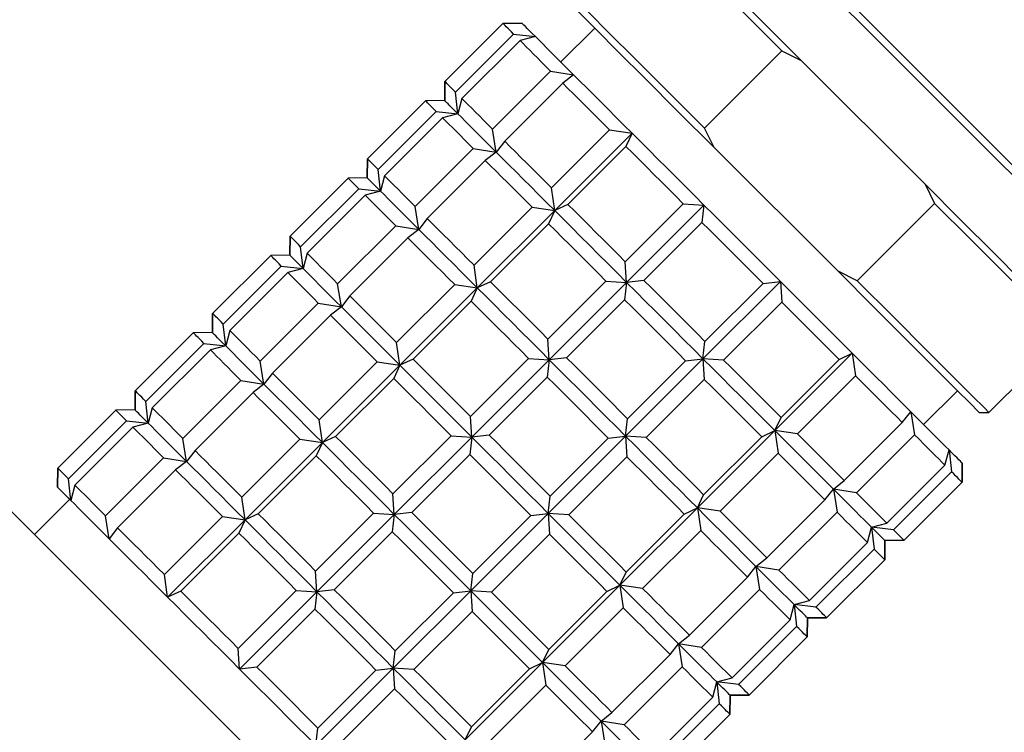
# Model space of a CAD drawing. Header units: inches. Extents: x 1.7 to 20.3, y 0.7 to 16.7.
# Tile 7 of 11: x 10.733 to 11.299, y 11.013 to 11.423. Entities that reach past the tile are written whole.
import ezdxf

# ---------------------------------------------------------------- set-up
doc = ezdxf.new("R2010")
doc.units = ezdxf.units.IN
doc.header["$MEASUREMENT"] = 0

msp = doc.modelspace()

# ---------------------------------------------------------------- linework, layer by layer
at = {"color": 7, "linetype": 'Continuous', "lineweight": 25}
for p, q in [((11.01092, 11.42122), (10.97751, 11.38782)), ((11.02194, 11.42133), (11.01092, 11.42122)), ((11.01092, 11.42122), (11.02194, 11.42133)), ((11.0637, 11.41854), (11.04421, 11.39906)), ((10.98361, 11.38172), (11.01702, 11.41512)), ((11.02075, 11.41139), (10.98734, 11.37798)), ((11.01702, 11.41512), (11.02958, 11.41369)), ((11.02958, 11.41369), (11.02075, 11.41139)), ((11.12694, 11.36085), (11.17149, 11.40538)), ((11.17149, 11.40538), (11.18255, 11.39989)), ((11.18255, 11.39989), (11.25384, 11.32858)), ((11.00491, 11.36041), (11.03832, 11.39381)), ((11.03832, 11.39381), (11.05157, 11.39169)), ((11.05157, 11.39169), (11.04533, 11.3868)), ((10.97751, 11.38782), (10.97739, 11.3768)), ((10.97739, 11.3768), (10.97751, 11.38782)), ((11.04533, 11.3868), (11.01192, 11.3534)), ((10.98503, 11.36916), (10.98361, 11.38172)), ((10.98734, 11.37798), (10.98503, 11.36916)), ((10.96637, 11.37669), (10.93296, 11.34328)), ((10.97739, 11.3768), (10.96637, 11.37669)), ((10.93906, 11.33718), (10.97247, 11.37058)), ((10.9762, 11.36685), (10.94279, 11.33345)), ((10.97247, 11.37058), (10.98503, 11.36916)), ((10.98503, 11.36916), (10.9762, 11.36685)), ((11.00702, 11.34716), (11.00491, 11.36041)), ((11.13244, 11.34979), (11.12694, 11.36085)), ((11.03884, 11.32647), (11.07225, 11.35987)), ((11.04072, 11.31345), (11.08527, 11.35799)), ((11.07225, 11.35987), (11.08527, 11.35799)), ((11.08527, 11.35799), (11.0817, 11.35042)), ((10.96036, 11.31588), (10.99377, 11.34928)), ((10.99377, 11.34928), (11.00702, 11.34716)), ((11.01192, 11.3534), (11.00702, 11.34716)), ((11.0817, 11.35042), (11.04828, 11.31702)), ((11.13244, 11.34979), (11.20373, 11.27847)), ((10.52144, 11.34673), (13.67513, 8.19303)), ((10.93296, 11.34328), (10.93285, 11.33226)), ((10.93285, 11.33226), (10.93296, 11.34328)), ((11.00702, 11.34716), (11.00078, 11.34226)), ((11.00078, 11.34226), (10.96737, 11.30886)), ((10.92182, 11.33215), (10.88841, 11.29875)), ((10.93285, 11.33226), (10.92182, 11.33215)), ((10.94048, 11.32462), (10.93906, 11.33718)), ((10.94279, 11.33345), (10.94048, 11.32462)), ((10.89451, 11.29265), (10.92792, 11.32605)), ((10.92792, 11.32605), (10.94048, 11.32462)), ((11.04072, 11.31345), (11.03884, 11.32647)), ((11.25384, 11.32858), (11.25934, 11.31751)), ((10.93166, 11.32231), (10.89824, 11.28891)), ((10.94048, 11.32462), (10.93166, 11.32231)), ((10.96248, 11.30262), (10.96036, 11.31588)), ((10.99429, 11.28194), (11.0277, 11.31534)), ((11.0277, 11.31534), (11.04072, 11.31345)), ((11.04828, 11.31702), (11.04072, 11.31345)), ((11.0813, 11.284), (11.11471, 11.3174)), ((11.08205, 11.27211), (11.1266, 11.31664)), ((11.11471, 11.3174), (11.1266, 11.31664)), ((11.1266, 11.31664), (11.12546, 11.30665)), ((11.25934, 11.31751), (11.21479, 11.27298)), ((10.99617, 11.26892), (11.04072, 11.31345)), ((11.04072, 11.31345), (11.03715, 11.30589)), ((10.91581, 11.27134), (10.94922, 11.30474)), ((10.94922, 11.30474), (10.96248, 11.30262)), ((10.96737, 11.30886), (10.96248, 11.30262)), ((11.03715, 11.30589), (11.00373, 11.27249)), ((11.12546, 11.30665), (11.09204, 11.27325)), ((10.88841, 11.29875), (10.8883, 11.28773)), ((10.8883, 11.28773), (10.88841, 11.29875)), ((10.95623, 11.29773), (10.92282, 11.26433)), ((10.96248, 11.30262), (10.95623, 11.29773)), ((10.89593, 11.28009), (10.89451, 11.29265)), ((10.87727, 11.28761), (10.84386, 11.25421)), ((10.8883, 11.28773), (10.87727, 11.28761)), ((10.89824, 11.28891), (10.89593, 11.28009)), ((10.84996, 11.24811), (10.88338, 11.28151)), ((10.88338, 11.28151), (10.89593, 11.28009)), ((10.99617, 11.26892), (10.99429, 11.28194)), ((11.08205, 11.27211), (11.0813, 11.284)), ((10.88711, 11.27778), (10.85369, 11.24438)), ((10.89593, 11.28009), (10.88711, 11.27778)), ((11.21479, 11.27298), (11.20373, 11.27847)), ((10.91793, 11.25809), (10.91581, 11.27134)), ((10.94974, 11.2374), (10.98315, 11.2708)), ((10.98315, 11.2708), (10.99617, 11.26892)), ((11.00373, 11.27249), (10.99617, 11.26892)), ((11.03675, 11.23946), (11.07016, 11.27286)), ((11.0375, 11.22757), (11.08205, 11.27211)), ((11.07016, 11.27286), (11.08205, 11.27211)), ((11.08205, 11.27211), (11.08091, 11.26212)), ((11.09204, 11.27325), (11.08205, 11.27211)), ((11.12603, 11.22811), (11.17058, 11.27265)), ((11.12718, 11.2381), (11.16059, 11.27151)), ((11.16059, 11.27151), (11.17058, 11.27265)), ((11.17058, 11.27265), (11.17133, 11.26076)), ((10.92282, 11.26433), (10.91793, 11.25809)), ((10.95162, 11.22438), (10.99617, 11.26892)), ((10.99617, 11.26892), (10.9926, 11.26135)), ((10.87126, 11.2268), (10.90467, 11.26021)), ((10.90467, 11.26021), (10.91793, 11.25809)), ((10.91793, 11.25809), (10.91169, 11.25319)), ((10.9926, 11.26135), (10.95919, 11.22795)), ((11.08091, 11.26212), (11.04749, 11.22871)), ((11.17133, 11.26076), (11.13792, 11.22736)), ((10.84386, 11.25421), (10.84375, 11.24319)), ((10.84375, 11.24319), (10.84386, 11.25421)), ((10.91169, 11.25319), (10.87827, 11.21979)), ((10.85139, 11.23555), (10.84996, 11.24811)), ((10.83273, 11.24308), (10.79931, 11.20968)), ((10.84375, 11.24319), (10.83273, 11.24308)), ((10.85369, 11.24438), (10.85139, 11.23555)), ((11.29055, 11.19719), (11.3351, 11.24172)), ((10.80541, 11.20357), (10.83883, 11.23698)), ((10.83883, 11.23698), (10.85139, 11.23555)), ((10.85139, 11.23555), (10.84256, 11.23324)), ((10.95162, 11.22438), (10.94974, 11.2374)), ((11.0375, 11.22757), (11.03675, 11.23946)), ((11.12603, 11.22811), (11.12718, 11.2381)), ((10.84256, 11.23324), (10.80915, 11.19984)), ((11.16737, 11.18677), (11.21192, 11.2313)), ((11.20435, 11.22773), (11.21192, 11.2313)), ((11.21192, 11.2313), (11.2138, 11.21828)), ((10.87338, 11.21355), (10.87126, 11.2268)), ((10.90519, 11.19287), (10.9386, 11.22627)), ((10.90707, 11.17985), (10.95162, 11.22438)), ((10.9386, 11.22627), (10.95162, 11.22438)), ((10.95162, 11.22438), (10.94805, 11.21682)), ((10.95919, 11.22795), (10.95162, 11.22438)), ((10.9922, 11.19493), (11.02561, 11.22833)), ((10.99295, 11.18304), (11.0375, 11.22757)), ((11.02561, 11.22833), (11.0375, 11.22757)), ((11.0375, 11.22757), (11.03636, 11.21758)), ((11.04749, 11.22871), (11.0375, 11.22757)), ((11.08149, 11.18358), (11.12603, 11.22811)), ((11.08263, 11.19357), (11.11604, 11.22697)), ((11.11604, 11.22697), (11.12603, 11.22811)), ((11.12603, 11.22811), (11.12678, 11.21622)), ((11.13792, 11.22736), (11.12603, 11.22811)), ((11.17094, 11.19433), (11.20435, 11.22773)), ((10.87827, 11.21979), (10.87338, 11.21355)), ((11.2138, 11.21828), (11.18039, 11.18488)), ((10.82671, 11.18227), (10.86013, 11.21567)), ((10.86013, 11.21567), (10.87338, 11.21355)), ((10.87338, 11.21355), (10.86714, 11.20866)), ((10.94805, 11.21682), (10.91464, 11.18342)), ((11.03636, 11.21758), (11.00295, 11.18418)), ((11.12678, 11.21622), (11.09337, 11.18282)), ((10.79931, 11.20968), (10.7992, 11.19865)), ((10.7992, 11.19865), (10.79931, 11.20968)), ((10.86714, 11.20866), (10.83373, 11.17525)), ((11.25297, 11.19023), (11.27246, 11.20972)), ((10.80684, 11.19101), (10.80541, 11.20357)), ((10.78818, 11.19854), (10.75476, 11.16514)), ((10.7992, 11.19865), (10.78818, 11.19854)), ((10.80915, 11.19984), (10.80684, 11.19101)), ((11.24071, 11.19136), (11.24561, 11.1976)), ((11.24561, 11.1976), (11.24772, 11.18435)), ((11.28499, 11.19719), (11.29055, 11.19719)), ((10.76087, 11.15904), (10.79428, 11.19244)), ((10.79428, 11.19244), (10.80684, 11.19101)), ((10.80684, 11.19101), (10.79801, 11.18871)), ((10.90707, 11.17985), (10.90519, 11.19287)), ((10.99295, 11.18304), (10.9922, 11.19493)), ((11.08149, 11.18358), (11.08263, 11.19357)), ((11.16737, 11.18677), (11.17094, 11.19433)), ((11.2073, 11.15796), (11.24071, 11.19136)), ((10.79801, 11.18871), (10.7646, 11.15531)), ((11.12282, 11.14223), (11.16737, 11.18677)), ((11.1598, 11.1832), (11.16737, 11.18677)), ((11.16737, 11.18677), (11.16925, 11.17375)), ((11.18039, 11.18488), (11.16737, 11.18677)), ((11.24772, 11.18435), (11.21431, 11.15094)), ((10.82883, 11.16902), (10.82671, 11.18227)), ((10.86064, 11.14833), (10.89405, 11.18173)), ((10.86252, 11.13531), (10.90707, 11.17985)), ((10.89405, 11.18173), (10.90707, 11.17985)), ((10.90707, 11.17985), (10.9035, 11.17228)), ((10.91464, 11.18342), (10.90707, 11.17985)), ((10.94765, 11.15039), (10.98107, 11.18379)), ((10.9484, 11.1385), (10.99295, 11.18304)), ((10.98107, 11.18379), (10.99295, 11.18304)), ((10.99295, 11.18304), (10.99181, 11.17305)), ((11.00295, 11.18418), (10.99295, 11.18304)), ((11.03694, 11.13904), (11.08149, 11.18358)), ((11.03808, 11.14903), (11.07149, 11.18243)), ((11.07149, 11.18243), (11.08149, 11.18358)), ((11.08149, 11.18358), (11.08224, 11.17169)), ((11.09337, 11.18282), (11.08149, 11.18358)), ((11.12639, 11.1498), (11.1598, 11.1832)), ((10.83373, 11.17525), (10.82883, 11.16902)), ((10.99181, 11.17305), (10.9584, 11.13964)), ((11.16925, 11.17375), (11.13584, 11.14035)), ((11.26529, 11.16677), (11.2676, 11.1756)), ((11.2676, 11.1756), (11.26902, 11.16304)), ((10.78216, 11.13773), (10.81558, 11.17114)), ((10.81558, 11.17114), (10.82883, 11.16902)), ((10.82883, 11.16902), (10.82259, 11.16412)), ((10.9035, 11.17228), (10.87009, 11.13888)), ((11.08224, 11.17169), (11.04882, 11.13829)), ((11.27512, 11.15694), (11.27524, 11.16796)), ((11.27524, 11.16796), (11.27512, 11.15694)), ((10.75476, 11.16514), (10.75465, 11.15412)), ((10.75465, 11.15412), (10.75476, 11.16514)), ((10.82259, 11.16412), (10.78918, 11.13072)), ((11.23188, 11.13337), (11.26529, 11.16677)), ((11.26902, 11.16304), (11.23561, 11.12964)), ((10.76229, 11.14648), (10.76087, 11.15904)), ((11.20106, 11.15306), (11.2073, 11.15796)), ((11.24171, 11.12354), (11.27512, 11.15694)), ((10.7646, 11.15531), (10.76229, 11.14648)), ((10.9484, 11.1385), (10.94765, 11.15039)), ((11.19616, 11.14682), (11.20106, 11.15306)), ((11.21431, 11.15094), (11.20106, 11.15306)), ((11.20106, 11.15306), (11.20318, 11.13981)), ((10.76161, 11.14716), (10.74131, 11.12686)), ((10.86252, 11.13531), (10.86064, 11.14833)), ((11.03694, 11.13904), (11.03808, 11.14903)), ((11.12282, 11.14223), (11.12639, 11.1498)), ((11.16275, 11.11342), (11.19616, 11.14682)), ((10.9031, 11.10585), (10.93652, 11.13926)), ((10.93652, 11.13926), (10.9484, 11.1385)), ((10.9584, 11.13964), (10.9484, 11.1385)), ((10.99239, 11.09451), (11.03694, 11.13904)), ((11.02694, 11.1379), (11.03694, 11.13904)), ((11.03694, 11.13904), (11.03769, 11.12715)), ((11.04882, 11.13829), (11.03694, 11.13904)), ((11.07827, 11.0977), (11.12282, 11.14223)), ((11.11525, 11.13866), (11.12282, 11.14223)), ((11.12282, 11.14223), (11.1247, 11.12921)), ((11.13584, 11.14035), (11.12282, 11.14223)), ((11.20318, 11.13981), (11.16976, 11.10641)), ((10.78428, 11.12448), (10.78216, 11.13773)), ((10.81609, 11.1038), (10.8495, 11.1372)), ((10.81797, 11.09078), (10.86252, 11.13531)), ((10.8495, 11.1372), (10.86252, 11.13531)), ((10.86252, 11.13531), (10.85895, 11.12775)), ((10.87009, 11.13888), (10.86252, 11.13531)), ((10.90385, 11.09397), (10.9484, 11.1385)), ((10.9484, 11.1385), (10.94726, 11.12851)), ((10.99353, 11.1045), (11.02694, 11.1379)), ((11.08184, 11.10526), (11.11525, 11.13866)), ((11.22305, 11.13106), (11.23188, 11.13337)), ((10.78918, 11.13072), (10.78428, 11.12448)), ((10.85895, 11.12775), (10.82554, 11.09435)), ((10.94726, 11.12851), (10.91385, 11.09511)), ((11.1247, 11.12921), (11.09129, 11.09581)), ((11.22074, 11.12224), (11.22305, 11.13106)), ((11.23561, 11.12964), (11.22305, 11.13106)), ((11.22305, 11.13106), (11.22447, 11.1185)), ((11.03769, 11.12715), (11.00428, 11.09375)), ((11.18733, 11.08884), (11.22074, 11.12224)), ((11.23058, 11.1124), (11.23069, 11.12342)), ((11.23069, 11.12342), (11.23058, 11.1124)), ((11.23069, 11.12342), (11.24171, 11.12354)), ((11.24171, 11.12354), (11.23069, 11.12342)), ((11.22447, 11.1185), (11.19106, 11.0851)), ((11.15651, 11.10853), (11.16275, 11.11342)), ((11.19716, 11.079), (11.23058, 11.1124)), ((10.90385, 11.09397), (10.9031, 11.10585)), ((11.07827, 11.0977), (11.08184, 11.10526)), ((11.15162, 11.10229), (11.15651, 11.10853)), ((11.15651, 11.10853), (11.15863, 11.09527)), ((11.16976, 11.10641), (11.15651, 11.10853)), ((10.81797, 11.09078), (10.81609, 11.1038)), ((10.99239, 11.09451), (10.99353, 11.1045)), ((11.1182, 11.06889), (11.15162, 11.10229)), ((10.82554, 11.09435), (10.81797, 11.09078)), ((10.85856, 11.06132), (10.89197, 11.09472)), ((10.85931, 11.04943), (10.90385, 11.09397)), ((10.89197, 11.09472), (10.90385, 11.09397)), ((10.90385, 11.09397), (10.90271, 11.08397)), ((10.91385, 11.09511), (10.90385, 11.09397)), ((10.94784, 11.04997), (10.99239, 11.09451)), ((10.98239, 11.09336), (10.99239, 11.09451)), ((10.99239, 11.09451), (10.99314, 11.08262)), ((11.00428, 11.09375), (10.99239, 11.09451)), ((11.03372, 11.05316), (11.07827, 11.0977)), ((11.03729, 11.06072), (11.0707, 11.09413)), ((11.0707, 11.09413), (11.07827, 11.0977)), ((11.07827, 11.0977), (11.08015, 11.08468)), ((11.09129, 11.09581), (11.07827, 11.0977)), ((11.15863, 11.09527), (11.12522, 11.06187)), ((10.94898, 11.05996), (10.98239, 11.09336)), ((11.1785, 11.08653), (11.18733, 11.08884)), ((10.90271, 11.08397), (10.8693, 11.05057)), ((10.99314, 11.08262), (10.95973, 11.04922)), ((11.08015, 11.08468), (11.04674, 11.05127)), ((11.17619, 11.0777), (11.1785, 11.08653)), ((11.1785, 11.08653), (11.17993, 11.07397)), ((11.19106, 11.0851), (11.1785, 11.08653)), ((11.14278, 11.0443), (11.17619, 11.0777)), ((11.18603, 11.06787), (11.18614, 11.07889)), ((11.18614, 11.07889), (11.18603, 11.06787)), ((11.18614, 11.07889), (11.19716, 11.079)), ((11.19716, 11.079), (11.18614, 11.07889)), ((11.17993, 11.07397), (11.14651, 11.04057)), ((11.11196, 11.06399), (11.1182, 11.06889)), ((11.15262, 11.03446), (11.18603, 11.06787)), ((10.85931, 11.04943), (10.85856, 11.06132)), ((10.94784, 11.04997), (10.94898, 11.05996)), ((11.03372, 11.05316), (11.03729, 11.06072)), ((11.10707, 11.05775), (11.11196, 11.06399)), ((11.11196, 11.06399), (11.11408, 11.05074)), ((11.12522, 11.06187), (11.11196, 11.06399)), ((11.07365, 11.02435), (11.10707, 11.05775)), ((10.8693, 11.05057), (10.85931, 11.04943)), ((10.90329, 11.00543), (10.94784, 11.04997)), ((10.90443, 11.01543), (10.93785, 11.04883)), ((10.93785, 11.04883), (10.94784, 11.04997)), ((10.95973, 11.04922), (10.94784, 11.04997)), ((10.94784, 11.04997), (10.94859, 11.03808)), ((10.98917, 11.00863), (11.03372, 11.05316)), ((10.99274, 11.01619), (11.02615, 11.04959)), ((11.02615, 11.04959), (11.03372, 11.05316)), ((11.03372, 11.05316), (11.0356, 11.04014)), ((11.04674, 11.05127), (11.03372, 11.05316)), ((11.11408, 11.05074), (11.08067, 11.01734)), ((11.13395, 11.04199), (11.14278, 11.0443)), ((10.94859, 11.03808), (10.91518, 11.00468)), ((11.0356, 11.04014), (11.00219, 11.00674)), ((11.13165, 11.03317), (11.13395, 11.04199)), ((11.14651, 11.04057), (11.13395, 11.04199)), ((11.13395, 11.04199), (11.13538, 11.02943)), ((11.09823, 10.99976), (11.13165, 11.03317)), ((11.14148, 11.02333), (11.14159, 11.03435)), ((11.14159, 11.03435), (11.14148, 11.02333)), ((11.14159, 11.03435), (11.15262, 11.03446)), ((11.15262, 11.03446), (11.14159, 11.03435)), ((11.13538, 11.02943), (11.10197, 10.99603)), ((11.06741, 11.01946), (11.07365, 11.02435)), ((11.10807, 10.98993), (11.14148, 11.02333)), ((10.90329, 11.00543), (10.90443, 11.01543)), ((10.98917, 11.00863), (10.99274, 11.01619)), ((11.06252, 11.01322), (11.06741, 11.01946)), ((11.08067, 11.01734), (11.06741, 11.01946)), ((11.06741, 11.01946), (11.06953, 11.0062)), ((11.02911, 10.97982), (11.06252, 11.01322))]:
    msp.add_line(p, q, dxfattribs=at)
at = {"color": 7, "linetype": 'Continuous', "lineweight": 25, "flags": 128}
for points in [[(11.24883, 11.39485), (11.22618, 11.41751), (11.20434, 11.43935), (11.18412, 11.45958), (11.16623, 11.47747), (11.15133, 11.49238), (11.13995, 11.50376), (11.13251, 11.5112), (11.12927, 11.51444), (11.12914, 11.51458)], [(11.12914, 11.50901), (11.13138, 11.50676), (11.13804, 11.50011), (11.14884, 11.4893), (11.16338, 11.47476), (11.18109, 11.45704), (11.2013, 11.43682), (11.22323, 11.41488), (11.24604, 11.39207)], [(11.17149, 11.40538), (11.15033, 11.42655), (11.13174, 11.44515), (11.11646, 11.46043), (11.1051, 11.4718), (11.09809, 11.47881), (11.09573, 11.48117)], [(11.18255, 11.39989), (11.16176, 11.42069), (11.14308, 11.43937), (11.12722, 11.45524), (11.11477, 11.46769), (11.10621, 11.47626), (11.10184, 11.48062), (11.10129, 11.48117)], [(11.12694, 11.36085), (11.10578, 11.38202), (11.08719, 11.40061), (11.07192, 11.41589), (11.06055, 11.42726), (11.05354, 11.43427), (11.05118, 11.43664)], [(11.05118, 11.43107), (11.05173, 11.43052), (11.05609, 11.42615), (11.06466, 11.41759), (11.0771, 11.40514), (11.09296, 11.38927), (11.11164, 11.37059), (11.13244, 11.34979)], [(11.01702, 11.41512), (11.01576, 11.41638), (11.01463, 11.41751), (11.01365, 11.41849), (11.01282, 11.41932), (11.01212, 11.42002), (11.01158, 11.42056), (11.01118, 11.42097), (11.01092, 11.42122)], [(11.02958, 11.41369), (11.02781, 11.41547), (11.02626, 11.41701), (11.02495, 11.41833), (11.02387, 11.41941), (11.02303, 11.42025), (11.02243, 11.42085), (11.02206, 11.42121), (11.02194, 11.42133)], [(11.03832, 11.39381), (11.03569, 11.39644), (11.03318, 11.39896), (11.03079, 11.40135), (11.02852, 11.40361), (11.02638, 11.40575), (11.02437, 11.40776), (11.0225, 11.40964), (11.02075, 11.41139)], [(11.05157, 11.39169), (11.04812, 11.39515), (11.04485, 11.39842), (11.04178, 11.40149), (11.03891, 11.40436), (11.03625, 11.40702), (11.03381, 11.40946), (11.03158, 11.41169), (11.02958, 11.41369)], [(11.36852, 11.27513), (11.36838, 11.27526), (11.36514, 11.2785), (11.3577, 11.28594), (11.34632, 11.29733), (11.33142, 11.31223), (11.31354, 11.33012), (11.29331, 11.35035), (11.27148, 11.37219), (11.24883, 11.39485)], [(11.08527, 11.35799), (11.08054, 11.36271), (11.07595, 11.36731), (11.07149, 11.37177), (11.06718, 11.37608), (11.06303, 11.38023), (11.05904, 11.38423), (11.05522, 11.38805), (11.05157, 11.39169)], [(11.24604, 11.39207), (11.26885, 11.36925), (11.29078, 11.34732), (11.31099, 11.3271), (11.32871, 11.30938), (11.34325, 11.29483), (11.35405, 11.28403), (11.3607, 11.27737), (11.36295, 11.27513)], [(10.98361, 11.38172), (10.98235, 11.38298), (10.98122, 11.3841), (10.98024, 11.38509), (10.97941, 11.38592), (10.97871, 11.38662), (10.97817, 11.38716), (10.97776, 11.38756), (10.97751, 11.38782)], [(11.07225, 11.35987), (11.06857, 11.36356), (11.06497, 11.36716), (11.06146, 11.37067), (11.05804, 11.37409), (11.05471, 11.37742), (11.05148, 11.38065), (11.04835, 11.38378), (11.04533, 11.3868)], [(11.00491, 11.36041), (11.00228, 11.36304), (10.99977, 11.36556), (10.99738, 11.36795), (10.99511, 11.37021), (10.99297, 11.37235), (10.99096, 11.37436), (10.98908, 11.37624), (10.98734, 11.37798)], [(10.97247, 11.37058), (10.97121, 11.37185), (10.97009, 11.37297), (10.9691, 11.37395), (10.96827, 11.37479), (10.96758, 11.37548), (10.96703, 11.37603), (10.96663, 11.37643), (10.96637, 11.37669)], [(10.98503, 11.36916), (10.98326, 11.37093), (10.98171, 11.37248), (10.9804, 11.37379), (10.97932, 11.37487), (10.97848, 11.37571), (10.97788, 11.37631), (10.97752, 11.37668), (10.97739, 11.3768)], [(10.99377, 11.34928), (10.99114, 11.35191), (10.98863, 11.35442), (10.98624, 11.35681), (10.98397, 11.35908), (10.98183, 11.36122), (10.97983, 11.36323), (10.97795, 11.36511), (10.9762, 11.36685)], [(11.00702, 11.34716), (11.00357, 11.35062), (11.0003, 11.35389), (10.99723, 11.35696), (10.99436, 11.35982), (10.9917, 11.36248), (10.98926, 11.36493), (10.98704, 11.36715), (10.98503, 11.36916)], [(11.1266, 11.31664), (11.12118, 11.32207), (11.11581, 11.32743), (11.11051, 11.33274), (11.10528, 11.33797), (11.10013, 11.34313), (11.09507, 11.34819), (11.09011, 11.35314), (11.08527, 11.35799)], [(11.03884, 11.32647), (11.03516, 11.33015), (11.03156, 11.33375), (11.02805, 11.33727), (11.02463, 11.34069), (11.0213, 11.34402), (11.01807, 11.34725), (11.01494, 11.35037), (11.01192, 11.3534)], [(11.11471, 11.3174), (11.11043, 11.32169), (11.10618, 11.32594), (11.10197, 11.33015), (11.0978, 11.33431), (11.09369, 11.33843), (11.08963, 11.34249), (11.08563, 11.34649), (11.0817, 11.35042)], [(10.93906, 11.33718), (10.9378, 11.33845), (10.93667, 11.33957), (10.93569, 11.34055), (10.93486, 11.34139), (10.93416, 11.34208), (10.93362, 11.34263), (10.93322, 11.34303), (10.93296, 11.34328)], [(11.04072, 11.31345), (11.03599, 11.31818), (11.0314, 11.32277), (11.02694, 11.32723), (11.02263, 11.33154), (11.01848, 11.3357), (11.01449, 11.33969), (11.01067, 11.34351), (11.00702, 11.34716)], [(11.0277, 11.31534), (11.02402, 11.31902), (11.02042, 11.32262), (11.01691, 11.32613), (11.01349, 11.32955), (11.01016, 11.33288), (11.00693, 11.33611), (11.00381, 11.33924), (11.00078, 11.34226)], [(10.92792, 11.32605), (10.92666, 11.32731), (10.92554, 11.32843), (10.92456, 11.32942), (10.92372, 11.33025), (10.92303, 11.33095), (10.92248, 11.33149), (10.92208, 11.33189), (10.92182, 11.33215)], [(10.94048, 11.32462), (10.93871, 11.3264), (10.93716, 11.32794), (10.93585, 11.32926), (10.93477, 11.33034), (10.93393, 11.33118), (10.93333, 11.33178), (10.93297, 11.33214), (10.93285, 11.33226)], [(10.96036, 11.31588), (10.95773, 11.31851), (10.95522, 11.32102), (10.95283, 11.32341), (10.95056, 11.32568), (10.94842, 11.32782), (10.94641, 11.32983), (10.94454, 11.3317), (10.94279, 11.33345)], [(11.3351, 11.24729), (11.33456, 11.24784), (11.33019, 11.25221), (11.32162, 11.26078), (11.30918, 11.27323), (11.29332, 11.28909), (11.27464, 11.30777), (11.25384, 11.32858)], [(10.94922, 11.30474), (10.94659, 11.30737), (10.94408, 11.30989), (10.94169, 11.31228), (10.93942, 11.31454), (10.93729, 11.31668), (10.93528, 11.31869), (10.9334, 11.32057), (10.93166, 11.32231)], [(10.96248, 11.30262), (10.95902, 11.30608), (10.95575, 11.30935), (10.95268, 11.31242), (10.94981, 11.31529), (10.94716, 11.31795), (10.94471, 11.32039), (10.94249, 11.32262), (10.94048, 11.32462)], [(11.0813, 11.284), (11.07701, 11.28828), (11.07276, 11.29254), (11.06855, 11.29675), (11.06439, 11.30091), (11.06028, 11.30503), (11.05622, 11.30909), (11.05222, 11.31309), (11.04828, 11.31702)], [(11.17058, 11.27265), (11.16512, 11.27811), (11.15963, 11.2836), (11.15412, 11.28912), (11.14859, 11.29465), (11.14307, 11.30017), (11.13755, 11.30569), (11.13206, 11.31118), (11.1266, 11.31664)], [(11.3351, 11.24172), (11.33274, 11.24409), (11.32573, 11.2511), (11.31437, 11.26247), (11.29909, 11.27775), (11.2805, 11.29635), (11.25934, 11.31751)], [(11.08205, 11.27211), (11.07663, 11.27753), (11.07126, 11.2829), (11.06596, 11.28821), (11.06073, 11.29344), (11.05558, 11.29859), (11.05052, 11.30365), (11.04556, 11.30861), (11.04072, 11.31345)], [(10.99429, 11.28194), (10.99061, 11.28562), (10.98701, 11.28922), (10.9835, 11.29273), (10.98008, 11.29615), (10.97675, 11.29948), (10.97352, 11.30271), (10.97039, 11.30584), (10.96737, 11.30886)], [(11.07016, 11.27286), (11.06588, 11.27715), (11.06163, 11.2814), (11.05742, 11.28561), (11.05325, 11.28978), (11.04914, 11.29389), (11.04508, 11.29795), (11.04108, 11.30195), (11.03715, 11.30589)], [(11.16059, 11.27151), (11.15622, 11.27588), (11.15183, 11.28027), (11.14743, 11.28467), (11.14302, 11.28908), (11.13862, 11.29348), (11.13422, 11.29788), (11.12983, 11.30228), (11.12546, 11.30665)], [(10.89451, 11.29265), (10.89325, 11.29391), (10.89213, 11.29503), (10.89114, 11.29601), (10.89031, 11.29685), (10.88961, 11.29754), (10.88907, 11.29809), (10.88867, 11.29849), (10.88841, 11.29875)], [(10.98315, 11.2708), (10.97947, 11.27449), (10.97587, 11.27808), (10.97236, 11.2816), (10.96894, 11.28502), (10.96561, 11.28835), (10.96238, 11.29158), (10.95926, 11.2947), (10.95623, 11.29773)], [(10.99617, 11.26892), (10.99145, 11.27364), (10.98685, 11.27824), (10.9824, 11.2827), (10.97809, 11.28701), (10.97393, 11.29116), (10.96994, 11.29516), (10.96612, 11.29898), (10.96248, 11.30262)], [(10.88338, 11.28151), (10.88211, 11.28278), (10.88099, 11.2839), (10.88001, 11.28488), (10.87917, 11.28572), (10.87848, 11.28641), (10.87793, 11.28696), (10.87753, 11.28736), (10.87727, 11.28761)], [(10.89593, 11.28009), (10.89416, 11.28186), (10.89261, 11.28341), (10.8913, 11.28472), (10.89022, 11.2858), (10.88938, 11.28664), (10.88878, 11.28724), (10.88842, 11.2876), (10.8883, 11.28773)], [(10.91581, 11.27134), (10.91318, 11.27397), (10.91067, 11.27648), (10.90828, 11.27888), (10.90601, 11.28114), (10.90387, 11.28328), (10.90186, 11.28529), (10.89999, 11.28717), (10.89824, 11.28891)], [(10.90467, 11.26021), (10.90204, 11.26284), (10.89953, 11.26535), (10.89714, 11.26774), (10.89487, 11.27001), (10.89274, 11.27215), (10.89073, 11.27416), (10.88885, 11.27604), (10.88711, 11.27778)], [(10.91793, 11.25809), (10.91447, 11.26155), (10.9112, 11.26481), (10.90813, 11.26789), (10.90526, 11.27075), (10.90261, 11.27341), (10.90016, 11.27586), (10.89794, 11.27808), (10.89593, 11.28009)], [(11.20373, 11.27847), (11.22452, 11.25767), (11.2432, 11.23899), (11.25906, 11.22312), (11.27151, 11.21067), (11.28007, 11.20211), (11.28444, 11.19774), (11.28499, 11.19719)], [(11.03675, 11.23946), (11.03247, 11.24375), (11.02822, 11.248), (11.02401, 11.25221), (11.01984, 11.25638), (11.01573, 11.26049), (11.01167, 11.26455), (11.00767, 11.26855), (11.00373, 11.27249)], [(11.12603, 11.22811), (11.12057, 11.23357), (11.11508, 11.23907), (11.10957, 11.24458), (11.10404, 11.25011), (11.09852, 11.25564), (11.093, 11.26115), (11.08751, 11.26665), (11.08205, 11.27211)], [(11.12718, 11.2381), (11.1228, 11.24248), (11.11841, 11.24687), (11.11402, 11.25127), (11.10961, 11.25568), (11.10521, 11.26008), (11.10081, 11.26448), (11.09642, 11.26887), (11.09204, 11.27325)], [(11.21192, 11.2313), (11.20707, 11.23615), (11.20211, 11.24111), (11.19706, 11.24616), (11.19191, 11.25132), (11.18668, 11.25655), (11.18137, 11.26186), (11.176, 11.26723), (11.17058, 11.27265)], [(11.29055, 11.19719), (11.28819, 11.19956), (11.28118, 11.20656), (11.26982, 11.21793), (11.25454, 11.23322), (11.23595, 11.25181), (11.21479, 11.27298)], [(10.94974, 11.2374), (10.94606, 11.24108), (10.94246, 11.24468), (10.93895, 11.2482), (10.93553, 11.25162), (10.9322, 11.25495), (10.92897, 11.25818), (10.92585, 11.2613), (10.92282, 11.26433)], [(11.0375, 11.22757), (11.03208, 11.23299), (11.02671, 11.23836), (11.02141, 11.24367), (11.01618, 11.2489), (11.01103, 11.25406), (11.00597, 11.25911), (11.00101, 11.26407), (10.99617, 11.26892)], [(10.95162, 11.22438), (10.9469, 11.22911), (10.9423, 11.2337), (10.93785, 11.23816), (10.93354, 11.24247), (10.92938, 11.24663), (10.92539, 11.25062), (10.92157, 11.25444), (10.91793, 11.25809)], [(11.02561, 11.22833), (11.02133, 11.23261), (11.01708, 11.23687), (11.01287, 11.24108), (11.0087, 11.24524), (11.00459, 11.24936), (11.00053, 11.25342), (10.99653, 11.25742), (10.9926, 11.26135)], [(11.11604, 11.22697), (11.11167, 11.23135), (11.10728, 11.23574), (11.10288, 11.24014), (11.09847, 11.24454), (11.09407, 11.24895), (11.08967, 11.25335), (11.08528, 11.25774), (11.08091, 11.26212)], [(11.20435, 11.22773), (11.20041, 11.23167), (11.19641, 11.23567), (11.19236, 11.23973), (11.18824, 11.24384), (11.18408, 11.24801), (11.17987, 11.25222), (11.17562, 11.25647), (11.17133, 11.26076)], [(10.84996, 11.24811), (10.8487, 11.24937), (10.84758, 11.2505), (10.8466, 11.25148), (10.84576, 11.25232), (10.84507, 11.25301), (10.84452, 11.25356), (10.84412, 11.25396), (10.84386, 11.25421)], [(10.9386, 11.22627), (10.93492, 11.22995), (10.93132, 11.23355), (10.92781, 11.23706), (10.92439, 11.24048), (10.92106, 11.24381), (10.91784, 11.24704), (10.91471, 11.25017), (10.91169, 11.25319)], [(10.83883, 11.23698), (10.83756, 11.23824), (10.83644, 11.23936), (10.83546, 11.24034), (10.83462, 11.24118), (10.83393, 11.24187), (10.83338, 11.24242), (10.83298, 11.24282), (10.83273, 11.24308)], [(10.85139, 11.23555), (10.84961, 11.23733), (10.84806, 11.23887), (10.84675, 11.24019), (10.84567, 11.24127), (10.84483, 11.24211), (10.84423, 11.24271), (10.84387, 11.24307), (10.84375, 11.24319)], [(10.87126, 11.2268), (10.86863, 11.22944), (10.86612, 11.23195), (10.86373, 11.23434), (10.86146, 11.23661), (10.85932, 11.23875), (10.85732, 11.24076), (10.85544, 11.24263), (10.85369, 11.24438)], [(10.87338, 11.21355), (10.86992, 11.21701), (10.86665, 11.22028), (10.86358, 11.22335), (10.86072, 11.22622), (10.85806, 11.22888), (10.85561, 11.23132), (10.85339, 11.23355), (10.85139, 11.23555)], [(10.86013, 11.21567), (10.85749, 11.2183), (10.85498, 11.22082), (10.85259, 11.22321), (10.85033, 11.22547), (10.84819, 11.22761), (10.84618, 11.22962), (10.8443, 11.2315), (10.84256, 11.23324)], [(11.24561, 11.1976), (11.24197, 11.20124), (11.23814, 11.20507), (11.23415, 11.20906), (11.23, 11.21321), (11.22569, 11.21752), (11.22123, 11.22198), (11.21664, 11.22658), (11.21192, 11.2313)], [(10.99295, 11.18304), (10.98753, 11.18846), (10.98217, 11.19383), (10.97686, 11.19913), (10.97163, 11.20437), (10.96648, 11.20952), (10.96142, 11.21458), (10.95647, 11.21954), (10.95162, 11.22438)], [(10.9922, 11.19493), (10.98792, 11.19921), (10.98367, 11.20346), (10.97946, 11.20768), (10.97529, 11.21184), (10.97118, 11.21595), (10.96712, 11.22001), (10.96312, 11.22402), (10.95919, 11.22795)], [(11.08149, 11.18358), (11.07602, 11.18904), (11.07053, 11.19453), (11.06502, 11.20005), (11.05949, 11.20557), (11.05397, 11.2111), (11.04846, 11.21662), (11.04296, 11.22211), (11.0375, 11.22757)], [(11.08263, 11.19357), (11.07826, 11.19794), (11.07387, 11.20234), (11.06947, 11.20674), (11.06506, 11.21114), (11.06066, 11.21555), (11.05626, 11.21995), (11.05187, 11.22434), (11.04749, 11.22871)], [(11.16737, 11.18677), (11.16252, 11.19161), (11.15757, 11.19657), (11.15251, 11.20163), (11.14736, 11.20678), (11.14213, 11.21201), (11.13682, 11.21732), (11.13145, 11.22269), (11.12603, 11.22811)], [(11.17094, 11.19433), (11.167, 11.19827), (11.163, 11.20227), (11.15894, 11.20633), (11.15483, 11.21044), (11.15067, 11.21461), (11.14646, 11.21882), (11.14221, 11.22307), (11.13792, 11.22736)], [(10.90519, 11.19287), (10.90151, 11.19655), (10.89791, 11.20015), (10.8944, 11.20366), (10.89098, 11.20708), (10.88765, 11.21041), (10.88442, 11.21364), (10.8813, 11.21677), (10.87827, 11.21979)], [(11.24071, 11.19136), (11.23769, 11.19438), (11.23456, 11.19751), (11.23134, 11.20074), (11.22801, 11.20407), (11.22459, 11.20749), (11.22108, 11.211), (11.21748, 11.2146), (11.2138, 11.21828)], [(10.90707, 11.17985), (10.90235, 11.18457), (10.89775, 11.18917), (10.8933, 11.19363), (10.88899, 11.19794), (10.88483, 11.20209), (10.88084, 11.20608), (10.87702, 11.20991), (10.87338, 11.21355)], [(10.98107, 11.18379), (10.97678, 11.18808), (10.97253, 11.19233), (10.96832, 11.19654), (10.96416, 11.20071), (10.96004, 11.20482), (10.95598, 11.20888), (10.95198, 11.21288), (10.94805, 11.21682)], [(11.07149, 11.18243), (11.06712, 11.18681), (11.06273, 11.1912), (11.05833, 11.1956), (11.05393, 11.20001), (11.04952, 11.20441), (11.04512, 11.20881), (11.04073, 11.2132), (11.03636, 11.21758)], [(11.1598, 11.1832), (11.15587, 11.18713), (11.15187, 11.19114), (11.14781, 11.19519), (11.14369, 11.19931), (11.13953, 11.20347), (11.13532, 11.20769), (11.13107, 11.21194), (11.12678, 11.21622)], [(10.80541, 11.20357), (10.80415, 11.20484), (10.80303, 11.20596), (10.80205, 11.20694), (10.80121, 11.20778), (10.80052, 11.20847), (10.79997, 11.20902), (10.79957, 11.20942), (10.79931, 11.20968)], [(10.89405, 11.18173), (10.89037, 11.18541), (10.88677, 11.18901), (10.88326, 11.19253), (10.87984, 11.19595), (10.87651, 11.19928), (10.87329, 11.20251), (10.87016, 11.20563), (10.86714, 11.20866)], [(10.79428, 11.19244), (10.79301, 11.19371), (10.79189, 11.19483), (10.79091, 11.19581), (10.79007, 11.19665), (10.78938, 11.19734), (10.78883, 11.19789), (10.78843, 11.19829), (10.78818, 11.19854)], [(10.80684, 11.19101), (10.80506, 11.19279), (10.80351, 11.19434), (10.8022, 11.19565), (10.80112, 11.19673), (10.80028, 11.19757), (10.79968, 11.19817), (10.79932, 11.19853), (10.7992, 11.19865)], [(10.82671, 11.18227), (10.82408, 11.1849), (10.82157, 11.18741), (10.81918, 11.1898), (10.81691, 11.19207), (10.81478, 11.19421), (10.81277, 11.19622), (10.81089, 11.1981), (10.80915, 11.19984)], [(11.2676, 11.1756), (11.2656, 11.1776), (11.26337, 11.17983), (11.26093, 11.18227), (11.25827, 11.18493), (11.2554, 11.1878), (11.25234, 11.19087), (11.24907, 11.19414), (11.24561, 11.1976)], [(10.82883, 11.16902), (10.82537, 11.17248), (10.8221, 11.17574), (10.81903, 11.17881), (10.81617, 11.18168), (10.81351, 11.18434), (10.81107, 11.18678), (10.80884, 11.18901), (10.80684, 11.19101)], [(10.81558, 11.17114), (10.81295, 11.17377), (10.81043, 11.17628), (10.80804, 11.17867), (10.80578, 11.18094), (10.80364, 11.18308), (10.80163, 11.18509), (10.79975, 11.18696), (10.79801, 11.18871)], [(11.20106, 11.15306), (11.19742, 11.15671), (11.1936, 11.16053), (11.1896, 11.16452), (11.18545, 11.16868), (11.18114, 11.17299), (11.17668, 11.17745), (11.17209, 11.18204), (11.16737, 11.18677)], [(11.2073, 11.15796), (11.20428, 11.16098), (11.20115, 11.16411), (11.19792, 11.16734), (11.1946, 11.17067), (11.19118, 11.17409), (11.18766, 11.1776), (11.18407, 11.1812), (11.18039, 11.18488)], [(11.26529, 11.16677), (11.26355, 11.16852), (11.26167, 11.17039), (11.25966, 11.1724), (11.25752, 11.17454), (11.25526, 11.17681), (11.25287, 11.1792), (11.25036, 11.18171), (11.24772, 11.18435)], [(10.9484, 11.1385), (10.94298, 11.14392), (10.93762, 11.14929), (10.93231, 11.1546), (10.92708, 11.15983), (10.92193, 11.16498), (10.91687, 11.17004), (10.91192, 11.175), (10.90707, 11.17985)], [(10.94765, 11.15039), (10.94337, 11.15468), (10.93912, 11.15893), (10.93491, 11.16314), (10.93074, 11.1673), (10.92663, 11.17142), (10.92257, 11.17548), (10.91857, 11.17948), (10.91464, 11.18342)], [(11.03694, 11.13904), (11.03148, 11.1445), (11.02598, 11.15), (11.02047, 11.15551), (11.01494, 11.16104), (11.00942, 11.16657), (11.00391, 11.17208), (10.99841, 11.17758), (10.99295, 11.18304)], [(11.03808, 11.14903), (11.03371, 11.15341), (11.02932, 11.1578), (11.02492, 11.1622), (11.02051, 11.16661), (11.01611, 11.17101), (11.01171, 11.17541), (11.00732, 11.1798), (11.00295, 11.18418)], [(11.12282, 11.14223), (11.11797, 11.14708), (11.11302, 11.15204), (11.10796, 11.15709), (11.10281, 11.16225), (11.09758, 11.16748), (11.09227, 11.17279), (11.08691, 11.17815), (11.08149, 11.18358)], [(11.12639, 11.1498), (11.12245, 11.15373), (11.11845, 11.15773), (11.1144, 11.16179), (11.11028, 11.16591), (11.10612, 11.17007), (11.10191, 11.17428), (11.09766, 11.17853), (11.09337, 11.18282)], [(10.86064, 11.14833), (10.85696, 11.15201), (10.85336, 11.15561), (10.84985, 11.15912), (10.84643, 11.16255), (10.8431, 11.16587), (10.83987, 11.1691), (10.83675, 11.17223), (10.83373, 11.17525)], [(11.02694, 11.1379), (11.02257, 11.14228), (11.01818, 11.14667), (11.01378, 11.15107), (11.00938, 11.15547), (11.00497, 11.15988), (11.00057, 11.16428), (10.99618, 11.16867), (10.99181, 11.17305)], [(11.19616, 11.14682), (11.19314, 11.14985), (11.19001, 11.15297), (11.18679, 11.1562), (11.18346, 11.15953), (11.18004, 11.16295), (11.17653, 11.16647), (11.17293, 11.17007), (11.16925, 11.17375)], [(11.27524, 11.16796), (11.27512, 11.16808), (11.27476, 11.16844), (11.27416, 11.16904), (11.27331, 11.16988), (11.27224, 11.17096), (11.27092, 11.17228), (11.26938, 11.17382), (11.2676, 11.1756)], [(10.86252, 11.13531), (10.8578, 11.14004), (10.8532, 11.14463), (10.84875, 11.14909), (10.84444, 11.1534), (10.84029, 11.15756), (10.83629, 11.16155), (10.83247, 11.16537), (10.82883, 11.16902)], [(10.93652, 11.13926), (10.93223, 11.14354), (10.92798, 11.1478), (10.92377, 11.15201), (10.91961, 11.15617), (10.91549, 11.16029), (10.91144, 11.16435), (10.90744, 11.16835), (10.9035, 11.17228)], [(11.11525, 11.13866), (11.11132, 11.1426), (11.10732, 11.1466), (11.10326, 11.15066), (11.09915, 11.15477), (11.09498, 11.15894), (11.09077, 11.16315), (11.08652, 11.1674), (11.08224, 11.17169)], [(10.76087, 11.15904), (10.7596, 11.1603), (10.75848, 11.16143), (10.7575, 11.16241), (10.75666, 11.16325), (10.75597, 11.16394), (10.75542, 11.16449), (10.75502, 11.16489), (10.75476, 11.16514)], [(10.8495, 11.1372), (10.84582, 11.14088), (10.84222, 11.14448), (10.83871, 11.14799), (10.83529, 11.15141), (10.83197, 11.15474), (10.82874, 11.15797), (10.82561, 11.1611), (10.82259, 11.16412)], [(11.27512, 11.15694), (11.27487, 11.15719), (11.27447, 11.15759), (11.27392, 11.15814), (11.27323, 11.15883), (11.27239, 11.15967), (11.27141, 11.16065), (11.27029, 11.16178), (11.26902, 11.16304)], [(10.75465, 11.15412), (10.75477, 11.154), (10.75513, 11.15364), (10.75573, 11.15304), (10.75657, 11.15219), (10.75765, 11.15112), (10.75897, 11.1498), (10.76051, 11.14826), (10.76229, 11.14648)], [(10.78216, 11.13773), (10.77953, 11.14037), (10.77702, 11.14288), (10.77463, 11.14527), (10.77237, 11.14754), (10.77023, 11.14967), (10.76822, 11.15168), (10.76634, 11.15356), (10.7646, 11.15531)], [(11.22305, 11.13106), (11.22105, 11.13307), (11.21882, 11.13529), (11.21638, 11.13774), (11.21372, 11.1404), (11.21086, 11.14326), (11.20779, 11.14634), (11.20452, 11.1496), (11.20106, 11.15306)], [(11.23188, 11.13337), (11.23014, 11.13511), (11.22826, 11.13699), (11.22625, 11.139), (11.22411, 11.14114), (11.22185, 11.14341), (11.21946, 11.1458), (11.21694, 11.14831), (11.21431, 11.15094)], [(10.76229, 11.14648), (10.76429, 11.14448), (10.76652, 11.14225), (10.76896, 11.1398), (10.77162, 11.13715), (10.77448, 11.13428), (10.77755, 11.13121), (10.78082, 11.12794), (10.78428, 11.12448)], [(10.99353, 11.1045), (10.98916, 11.10887), (10.98477, 11.11326), (10.98037, 11.11767), (10.97596, 11.12207), (10.97156, 11.12648), (10.96716, 11.13088), (10.96277, 11.13527), (10.9584, 11.13964)], [(11.07827, 11.0977), (11.07342, 11.10254), (11.06847, 11.1075), (11.06341, 11.11256), (11.05826, 11.11771), (11.05303, 11.12294), (11.04772, 11.12825), (11.04236, 11.13362), (11.03694, 11.13904)], [(11.15651, 11.10853), (11.15287, 11.11217), (11.14905, 11.11599), (11.14506, 11.11999), (11.1409, 11.12414), (11.13659, 11.12845), (11.13214, 11.13291), (11.12754, 11.13751), (11.12282, 11.14223)], [(11.16275, 11.11342), (11.15973, 11.11645), (11.1566, 11.11957), (11.15337, 11.1228), (11.15005, 11.12613), (11.14663, 11.12955), (11.14312, 11.13306), (11.13952, 11.13666), (11.13584, 11.14035)], [(11.22074, 11.12224), (11.219, 11.12398), (11.21712, 11.12586), (11.21511, 11.12787), (11.21298, 11.13001), (11.21071, 11.13227), (11.20832, 11.13466), (11.20581, 11.13718), (11.20318, 11.13981)], [(10.90385, 11.09397), (10.89844, 11.09939), (10.89307, 11.10476), (10.88776, 11.11006), (10.88253, 11.1153), (10.87738, 11.12045), (10.87232, 11.12551), (10.86737, 11.13047), (10.86252, 11.13531)], [(10.9031, 11.10585), (10.89882, 11.11014), (10.89457, 11.11439), (10.89036, 11.1186), (10.8862, 11.12277), (10.88208, 11.12688), (10.87802, 11.13094), (10.87402, 11.13494), (10.87009, 11.13888)], [(10.99239, 11.09451), (10.98693, 11.09997), (10.98143, 11.10546), (10.97592, 11.11098), (10.9704, 11.1165), (10.96487, 11.12203), (10.95936, 11.12755), (10.95387, 11.13304), (10.9484, 11.1385)], [(11.08184, 11.10526), (11.0779, 11.1092), (11.07391, 11.1132), (11.06985, 11.11726), (11.06573, 11.12137), (11.06157, 11.12554), (11.05736, 11.12975), (11.05311, 11.134), (11.04882, 11.13829)], [(10.81609, 11.1038), (10.81241, 11.10748), (10.80881, 11.11108), (10.8053, 11.11459), (10.80188, 11.11801), (10.79855, 11.12134), (10.79533, 11.12457), (10.7922, 11.1277), (10.78918, 11.13072)], [(10.89197, 11.09472), (10.88768, 11.09901), (10.88343, 11.10326), (10.87922, 11.10747), (10.87506, 11.11164), (10.87094, 11.11575), (10.86689, 11.11981), (10.86289, 11.12381), (10.85895, 11.12775)], [(10.98239, 11.09336), (10.97802, 11.09774), (10.97363, 11.10213), (10.96923, 11.10653), (10.96483, 11.11094), (10.96042, 11.11534), (10.95602, 11.11974), (10.95163, 11.12413), (10.94726, 11.12851)], [(11.15162, 11.10229), (11.14859, 11.10531), (11.14547, 11.10844), (11.14224, 11.11167), (11.13891, 11.115), (11.13549, 11.11842), (11.13198, 11.12193), (11.12838, 11.12553), (11.1247, 11.12921)], [(11.23069, 11.12342), (11.23057, 11.12354), (11.23021, 11.12391), (11.22961, 11.12451), (11.22877, 11.12535), (11.22769, 11.12643), (11.22637, 11.12774), (11.22483, 11.12929), (11.22305, 11.13106)], [(11.24171, 11.12354), (11.24146, 11.12379), (11.24106, 11.12419), (11.24051, 11.12474), (11.23982, 11.12543), (11.23898, 11.12627), (11.238, 11.12725), (11.23688, 11.12837), (11.23561, 11.12964)], [(10.78428, 11.12448), (10.78792, 11.12084), (10.79174, 11.11701), (10.79574, 11.11302), (10.79989, 11.10887), (10.8042, 11.10455), (10.80866, 11.1001), (10.81325, 11.0955), (10.81797, 11.09078)], [(11.0707, 11.09413), (11.06677, 11.09806), (11.06277, 11.10206), (11.05871, 11.10612), (11.0546, 11.11024), (11.05043, 11.1144), (11.04622, 11.11861), (11.04197, 11.12287), (11.03769, 11.12715)], [(11.23058, 11.1124), (11.23032, 11.11266), (11.22992, 11.11306), (11.22937, 11.11361), (11.22868, 11.1143), (11.22784, 11.11514), (11.22686, 11.11612), (11.22574, 11.11724), (11.22447, 11.1185)], [(11.1785, 11.08653), (11.1765, 11.08853), (11.17428, 11.09076), (11.17183, 11.0932), (11.16917, 11.09586), (11.16631, 11.09873), (11.16324, 11.1018), (11.15997, 11.10507), (11.15651, 11.10853)], [(11.18733, 11.08884), (11.18559, 11.09058), (11.18371, 11.09246), (11.1817, 11.09447), (11.17956, 11.09661), (11.1773, 11.09887), (11.17491, 11.10126), (11.1724, 11.10378), (11.16976, 11.10641)], [(10.85856, 11.06132), (10.85427, 11.06561), (10.85002, 11.06986), (10.84581, 11.07407), (10.84165, 11.07823), (10.83753, 11.08235), (10.83347, 11.08641), (10.82948, 11.09041), (10.82554, 11.09435)], [(10.94784, 11.04997), (10.94238, 11.05543), (10.93689, 11.06093), (10.93137, 11.06644), (10.92585, 11.07197), (10.92032, 11.07749), (10.91481, 11.08301), (10.90932, 11.0885), (10.90385, 11.09397)], [(10.94898, 11.05996), (10.94461, 11.06434), (10.94022, 11.06873), (10.93582, 11.07313), (10.93142, 11.07754), (10.92701, 11.08194), (10.92261, 11.08634), (10.91822, 11.09073), (10.91385, 11.09511)], [(11.03372, 11.05316), (11.02888, 11.05801), (11.02392, 11.06296), (11.01886, 11.06802), (11.01371, 11.07317), (11.00848, 11.07841), (11.00317, 11.08372), (10.99781, 11.08908), (10.99239, 11.09451)], [(11.03729, 11.06072), (11.03336, 11.06466), (11.02936, 11.06866), (11.0253, 11.07272), (11.02118, 11.07684), (11.01702, 11.081), (11.01281, 11.08521), (11.00856, 11.08946), (11.00428, 11.09375)], [(11.11196, 11.06399), (11.10832, 11.06764), (11.1045, 11.07146), (11.10051, 11.07545), (11.09635, 11.07961), (11.09204, 11.08392), (11.08759, 11.08838), (11.08299, 11.09297), (11.07827, 11.0977)], [(11.1182, 11.06889), (11.11518, 11.07191), (11.11205, 11.07504), (11.10883, 11.07827), (11.1055, 11.08159), (11.10208, 11.08502), (11.09857, 11.08853), (11.09497, 11.09213), (11.09129, 11.09581)], [(11.17619, 11.0777), (11.17445, 11.07945), (11.17257, 11.08132), (11.17056, 11.08333), (11.16843, 11.08547), (11.16616, 11.08774), (11.16377, 11.09013), (11.16126, 11.09264), (11.15863, 11.09527)], [(10.81797, 11.09078), (10.82282, 11.08593), (10.82777, 11.08097), (10.83283, 11.07591), (10.83798, 11.07076), (10.84321, 11.06553), (10.84852, 11.06022), (10.85389, 11.05485), (10.85931, 11.04943)], [(10.93785, 11.04883), (10.93347, 11.0532), (10.92908, 11.0576), (10.92468, 11.062), (10.92028, 11.0664), (10.91587, 11.07081), (10.91147, 11.07521), (10.90709, 11.0796), (10.90271, 11.08397)], [(11.02615, 11.04959), (11.02222, 11.05353), (11.01822, 11.05753), (11.01416, 11.06159), (11.01005, 11.0657), (11.00588, 11.06987), (11.00167, 11.07408), (10.99742, 11.07833), (10.99314, 11.08262)], [(11.10707, 11.05775), (11.10404, 11.06078), (11.10092, 11.0639), (11.09769, 11.06713), (11.09436, 11.07046), (11.09094, 11.07388), (11.08743, 11.0774), (11.08383, 11.08099), (11.08015, 11.08468)], [(11.18614, 11.07889), (11.18602, 11.07901), (11.18566, 11.07937), (11.18506, 11.07997), (11.18422, 11.08081), (11.18314, 11.08189), (11.18183, 11.08321), (11.18028, 11.08475), (11.1785, 11.08653)], [(11.19716, 11.079), (11.19691, 11.07925), (11.19651, 11.07966), (11.19596, 11.0802), (11.19527, 11.0809), (11.19443, 11.08173), (11.19345, 11.08271), (11.19233, 11.08384), (11.19106, 11.0851)], [(11.18603, 11.06787), (11.18577, 11.06812), (11.18537, 11.06852), (11.18482, 11.06907), (11.18413, 11.06976), (11.18329, 11.0706), (11.18231, 11.07158), (11.18119, 11.0727), (11.17993, 11.07397)], [(11.13395, 11.04199), (11.13195, 11.044), (11.12973, 11.04622), (11.12728, 11.04867), (11.12462, 11.05133), (11.12176, 11.05419), (11.11869, 11.05726), (11.11542, 11.06053), (11.11196, 11.06399)], [(11.14278, 11.0443), (11.14104, 11.04604), (11.13916, 11.04792), (11.13715, 11.04993), (11.13501, 11.05207), (11.13275, 11.05434), (11.13036, 11.05673), (11.12785, 11.05924), (11.12522, 11.06187)], [(10.85931, 11.04943), (10.86477, 11.04397), (10.87026, 11.03847), (10.87577, 11.03296), (10.8813, 11.02743), (10.88682, 11.02191), (10.89234, 11.01639), (10.89783, 11.0109), (10.90329, 11.00543)], [(10.90443, 11.01543), (10.90006, 11.0198), (10.89567, 11.02419), (10.89127, 11.02859), (10.88687, 11.033), (10.88246, 11.03741), (10.87806, 11.04181), (10.87367, 11.0462), (10.8693, 11.05057)], [(10.98917, 11.00863), (10.98433, 11.01347), (10.97937, 11.01843), (10.97431, 11.02349), (10.96916, 11.02864), (10.96393, 11.03387), (10.95863, 11.03918), (10.95326, 11.04455), (10.94784, 11.04997)], [(10.99274, 11.01619), (10.98881, 11.02013), (10.98481, 11.02413), (10.98075, 11.02819), (10.97664, 11.0323), (10.97247, 11.03647), (10.96826, 11.04068), (10.96401, 11.04493), (10.95973, 11.04922)], [(11.06741, 11.01946), (11.06377, 11.0231), (11.05995, 11.02692), (11.05596, 11.03092), (11.0518, 11.03507), (11.04749, 11.03938), (11.04304, 11.04384), (11.03844, 11.04844), (11.03372, 11.05316)], [(11.07365, 11.02435), (11.07063, 11.02737), (11.06751, 11.0305), (11.06428, 11.03373), (11.06095, 11.03706), (11.05753, 11.04048), (11.05402, 11.04399), (11.05042, 11.04759), (11.04674, 11.05127)], [(11.13165, 11.03317), (11.1299, 11.03491), (11.12802, 11.03679), (11.12602, 11.0388), (11.12388, 11.04094), (11.12161, 11.0432), (11.11922, 11.04559), (11.11671, 11.04811), (11.11408, 11.05074)], [(10.98161, 11.00506), (10.97767, 11.00899), (10.97367, 11.01299), (10.96961, 11.01705), (10.9655, 11.02117), (10.96133, 11.02533), (10.95713, 11.02954), (10.95288, 11.03379), (10.94859, 11.03808)], [(11.06252, 11.01322), (11.0595, 11.01624), (11.05637, 11.01937), (11.05314, 11.0226), (11.04981, 11.02593), (11.04639, 11.02935), (11.04288, 11.03286), (11.03928, 11.03646), (11.0356, 11.04014)], [(11.14159, 11.03435), (11.14147, 11.03447), (11.14111, 11.03484), (11.14051, 11.03544), (11.13967, 11.03628), (11.13859, 11.03736), (11.13728, 11.03867), (11.13573, 11.04022), (11.13395, 11.04199)], [(11.15262, 11.03446), (11.15236, 11.03472), (11.15196, 11.03512), (11.15141, 11.03567), (11.15072, 11.03636), (11.14988, 11.0372), (11.1489, 11.03818), (11.14778, 11.0393), (11.14651, 11.04057)], [(11.14148, 11.02333), (11.14122, 11.02359), (11.14082, 11.02399), (11.14027, 11.02453), (11.13958, 11.02523), (11.13875, 11.02606), (11.13776, 11.02705), (11.13664, 11.02817), (11.13538, 11.02943)], [(11.08941, 10.99746), (11.0874, 10.99946), (11.08518, 11.00169), (11.08273, 11.00413), (11.08008, 11.00679), (11.07721, 11.00966), (11.07414, 11.01273), (11.07087, 11.016), (11.06741, 11.01946)], [(11.09823, 10.99976), (11.09649, 11.00151), (11.09461, 11.00339), (11.0926, 11.0054), (11.09047, 11.00754), (11.0882, 11.0098), (11.08581, 11.01219), (11.0833, 11.01471), (11.08067, 11.01734)]]:
    msp.add_lwpolyline(points, dxfattribs=at)

doc.saveas('drawing.dxf')
